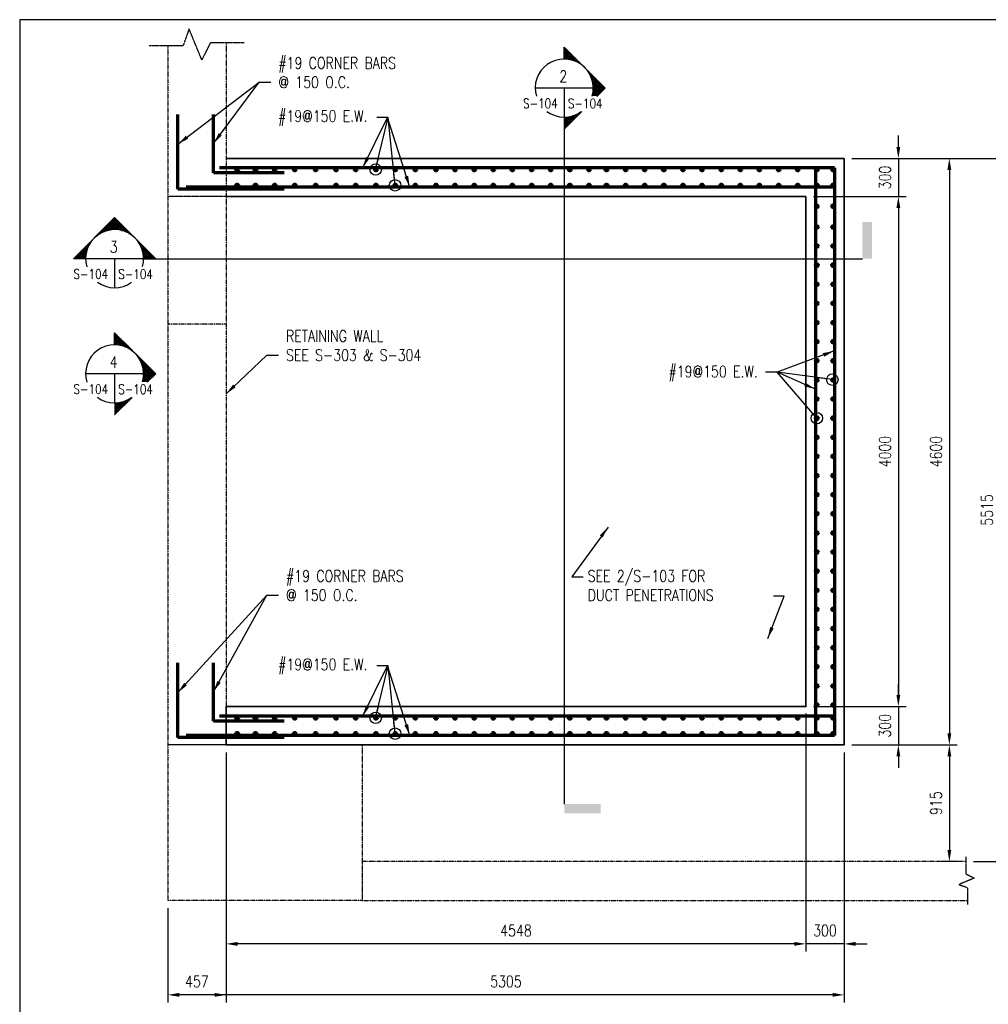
# Model space of a CAD drawing. Header units: millimetres. Extents: x 0 to 23145, y 0 to 15525.
# Tile 3 of 5: x 0 to 7598, y 7802 to 15525. Entities that reach past the tile are written whole.
import ezdxf
from ezdxf.enums import TextEntityAlignment as Align

# ---------------------------------------------------------------- set-up
doc = ezdxf.new("R2010")
doc.units = ezdxf.units.MM
doc.linetypes.add('PHANTOM2', pattern=[1.25, 0.625, -0.125, 0.125, -0.125, 0.125, -0.125])
for name, color, linetype in [('S-ANNO-DIMS', 2, 'Continuous'), ('S-ANNO-SYMB', 4, 'Continuous'), ('S-ANNO-SYMB_5', 3, 'Continuous'), ('S-FNDN-WALL-CONC', 4, 'Continuous')]:
    doc.layers.add(name, color=color, linetype=linetype)
doc.layers.add('S-WALL-CONC', color=2, linetype='Continuous', lineweight=35)
doc.layers.add('S-WALL-RBAR', color=4, linetype='Continuous', lineweight=70)
doc.styles.add('ROMANS', font='ROMANS.shx', dxfattribs={"width": 0.8})
doc.styles.get("Standard").update_dxf_attribs({"font": 'romans.shx', "width": 0.8, "height": 3})
doc.dimstyles.new('TBGA_30', dxfattribs={"dimscale": 30, "dimtxt": 3, "dimasz": 3, "dimexe": 2, "dimexo": 2, "dimgap": 2, "dimtad": 1, "dimtoh": 1, "dimdec": 3, "dimzin": 11, "dimdsep": 46, "dimtxsty": 'Standard', "dimcen": 0, "dimadec": 0, "dimazin": 3, "dimtfac": 0.85, "dimtdec": 3, "dimtmove": 0, "dimatfit": 3, "dimfxl": 1, "dimfrac": 1, "dimtolj": 1, "dimtzin": 15, "dimarcsym": 0})
doc.dimstyles.new('TBGA_30$0', dxfattribs={"dimscale": 30, "dimtxt": 3, "dimasz": 3, "dimexe": 2, "dimexo": 2, "dimgap": 2, "dimtad": 1, "dimdec": 3, "dimzin": 11, "dimdsep": 46, "dimtxsty": 'Standard', "dimcen": 0, "dimdle": 1.5, "dimadec": 0, "dimazin": 3, "dimtfac": 0.85, "dimtdec": 3, "dimtix": 1, "dimtmove": 0, "dimatfit": 3, "dimfxl": 1, "dimfrac": 1, "dimtolj": 1, "dimtzin": 15, "dimarcsym": 0})

# ---------------------------------------------------------------- blocks, each defined once
blk = doc.blocks.new('*X46')
at = {"color": 0}
for p, q in [((-350.84, 669.27), (-350.84, 670.67)), ((-350.79, 670.72), (-348.63, 670.72)), ((-350.44, 669.38), (-350.44, 671.07)), ((-350.39, 671.12), (-348.63, 671.12)), ((-350.04, 669.46), (-350.04, 671.46)), ((-349.99, 671.51), (-348.63, 671.51)), ((-349.65, 669.52), (-349.65, 671.86)), ((-349.6, 671.91), (-348.63, 671.91)), ((-349.25, 669.56), (-349.25, 672.26)), ((-349.2, 672.31), (-348.63, 672.31)), ((-348.85, 669.58), (-348.85, 672.65)), ((-348.8, 672.7), (-348.63, 672.7)), ((-353.62, 667.83), (-353.62, 667.89)), ((-353.57, 667.94), (-353.47, 667.94)), ((-353.22, 668.13), (-353.22, 668.29)), ((-353.17, 668.34), (-352.91, 668.34)), ((-352.82, 668.39), (-352.82, 668.68)), ((-352.77, 668.73), (-352.21, 668.73)), ((-352.43, 668.62), (-352.43, 669.08)), ((-352.37, 669.13), (-351.28, 669.13)), ((-352.03, 668.82), (-352.03, 669.48)), ((-351.98, 669.53), (-349.6, 669.53)), ((-351.63, 669), (-351.63, 669.87)), ((-351.58, 669.92), (-348.63, 669.92)), ((-351.23, 669.15), (-351.23, 670.27)), ((-351.18, 670.32), (-348.63, 670.32)), ((-356.39, 663.3), (-356.39, 665.11)), ((-356.34, 665.16), (-355.75, 665.16)), ((-356, 664.61), (-356, 665.51)), ((-355.95, 665.56), (-355.54, 665.56)), ((-355.6, 665.45), (-355.6, 665.91)), ((-355.55, 665.96), (-355.3, 665.96)), ((-355.2, 666.1), (-355.2, 666.3)), ((-355.15, 666.35), (-355.02, 666.35)), ((-354.01, 667.48), (-354.01, 667.49)), ((-353.96, 667.54), (-353.95, 667.54)), ((-359.12, 662.38), (-356.53, 662.38)), ((-358.77, 660.57), (-358.77, 662.73)), ((-358.72, 662.78), (-356.49, 662.78)), ((-358.38, 660.17), (-358.38, 663.13)), ((-358.33, 663.18), (-356.42, 663.18)), ((-357.98, 659.78), (-357.98, 663.52)), ((-357.93, 663.57), (-356.33, 663.57)), ((-357.58, 659.53), (-357.58, 663.92)), ((-357.53, 663.97), (-356.22, 663.97)), ((-357.19, 659.53), (-357.19, 664.32)), ((-357.14, 664.37), (-356.09, 664.37)), ((-356.79, 659.53), (-356.79, 664.72)), ((-356.74, 664.77), (-355.93, 664.77)), ((-359.8, 661.59), (-356.57, 661.59)), ((-359.57, 661.36), (-359.57, 661.94)), ((-359.52, 661.99), (-356.56, 661.99)), ((-359.4, 661.19), (-356.55, 661.19)), ((-359.17, 660.97), (-359.17, 662.33)), ((-359, 660.8), (-356.52, 660.8)), ((-358.6, 660.4), (-356.47, 660.4)), ((-358.21, 660), (-356.39, 660)), ((-356.39, 659.53), (-356.39, 660)), ((-357.81, 659.61), (-356.3, 659.61)), ((-353.22, 655.01), (-353.22, 655.06)), ((-353.05, 654.84), (-352.71, 654.84)), ((-352.82, 654.62), (-352.82, 654.91)), ((-352.65, 654.45), (-351.96, 654.45)), ((-352.43, 654.22), (-352.43, 654.68)), ((-352.03, 653.82), (-352.03, 654.48)), ((-351.63, 653.43), (-351.63, 654.3)), ((-352.25, 654.05), (-350.92, 654.05)), ((-351.86, 653.65), (-348.63, 653.65)), ((-351.46, 653.26), (-348.63, 653.26)), ((-351.23, 653.03), (-351.23, 654.15)), ((-351.06, 652.86), (-348.63, 652.86)), ((-350.84, 652.63), (-350.84, 654.03)), ((-350.67, 652.46), (-348.63, 652.46)), ((-350.44, 652.24), (-350.44, 653.92)), ((-350.27, 652.07), (-348.63, 652.07)), ((-350.04, 651.84), (-350.04, 653.84)), ((-349.87, 651.67), (-348.63, 651.67)), ((-349.65, 651.44), (-349.65, 653.78)), ((-349.25, 651.05), (-349.25, 653.74)), ((-348.85, 650.65), (-348.85, 653.72)), ((-349.48, 651.27), (-348.63, 651.27)), ((-349.08, 650.88), (-348.63, 650.88)), ((-348.68, 650.48), (-348.63, 650.48))]:
    blk.add_line(p, q, dxfattribs=at)
blk = doc.blocks.new('BSTAGRT')
for p, q in [((961.83, 358.46), (946.65, 358.46)), ((954.24, 358.46), (954.24, 350.87))]:
    blk.add_line(p, q)
for points in [[(954.24, 366.05), (954.24, 369.19), (958.88, 364.55)], [(962.77, 356.26), (964.98, 358.46), (954.24, 369.19), (954.24, 366.05)], [(954.24, 347.72), (958.82, 352.3)]]:
    blk.add_lwpolyline(points)
for start, end in [(344.1382, 196.4752), (233.5396, 305.7421)]:
    blk.add_arc((954.24, 358.46), 7.59, start, end)
at = {"xscale": -0.9560765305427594, "yscale": 0.9560765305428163, "zscale": 0.9560765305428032}
blk.add_blockref('*X46', (620.93, -274.13), dxfattribs=at)
at = {"style": 'ROMANS', "width": 0.8, "flags": 8}
blk.add_attdef('REF_NUM', text='', height=3.23, dxfattribs=at).set_placement((954, 360.04), align=Align.CENTER)
blk.add_attdef('SHT_FROM', text='', height=3.23, dxfattribs=at).set_placement((952.55, 353.21), align=Align.RIGHT)
blk.add_attdef('SHT_TO', (955.17, 353.18), '', height=3.23, dxfattribs=at)
blk = doc.blocks.new('*D70')
at = {"layer": 'Defpoints', "color": 0, "transparency": 16777216}
for p in [(6166.4, 10142.2), (6466.4, 8947.2), (6166.4, 8276.4)]:
    blk.add_point(p, dxfattribs=at)
at = {"layer": 'S-ANNO-DIMS', "color": 0, "lineweight": -2, "transparency": 16777216}
for p, q in [((6166.4, 10082.2), (6166.4, 8216.4)), ((6466.4, 8887.2), (6466.4, 8216.4)), ((6076.4, 8276.4), (5986.4, 8276.4)), ((6466.4, 8276.4), (6166.4, 8276.4)), ((6556.4, 8276.4), (6646.4, 8276.4))]:
    blk.add_line(p, q, dxfattribs=at)
at = {"layer": 'S-ANNO-DIMS', "color": 0, "transparency": 16777216}
for points in [[(6076.4, 8291.4), (6076.4, 8261.4), (6166.4, 8276.4)], [(6556.4, 8291.4), (6556.4, 8261.4), (6466.4, 8276.4)]]:
    blk.add_solid(points, dxfattribs=at)
at = {"layer": 'S-ANNO-DIMS', "color": 0, "transparency": 16777216, "insert": (6316.4, 8381.4), "char_height": 90, "attachment_point": 5, "style": 'ROMANS'}
blk.add_mtext('\\A1;300', dxfattribs=at)
blk = doc.blocks.new('*D71')
at = {"layer": 'Defpoints', "color": 0, "transparency": 16777216}
for p in [(6466.4, 9837.2), (1161.8, 8617.2), (1161.8, 7876.5)]:
    blk.add_point(p, dxfattribs=at)
at = {"layer": 'S-ANNO-DIMS', "color": 0, "lineweight": -2, "transparency": 16777216}
for p, q in [((6466.4, 9777.2), (6466.4, 7816.5)), ((1161.8, 8557.2), (1161.8, 7816.5)), ((6376.4, 7876.5), (1251.8, 7876.5))]:
    blk.add_line(p, q, dxfattribs=at)
at = {"layer": 'S-ANNO-DIMS', "color": 0, "transparency": 16777216}
for points in [[(1251.8, 7891.5), (1251.8, 7861.5), (1161.8, 7876.5)], [(6376.4, 7891.5), (6376.4, 7861.5), (6466.4, 7876.5)]]:
    blk.add_solid(points, dxfattribs=at)
at = {"layer": 'S-ANNO-DIMS', "color": 0, "transparency": 16777216, "insert": (3814.1, 7981.5), "char_height": 90, "attachment_point": 5, "style": 'ROMANS'}
blk.add_mtext('\\A1;5305', dxfattribs=at)
blk = doc.blocks.new('*D72')
at = {"layer": 'Defpoints', "color": 0, "transparency": 16777216}
for p in [(6466.4, 14437.2), (6166.4, 14137.2), (6892.1, 14137.2)]:
    blk.add_point(p, dxfattribs=at)
at = {"layer": 'S-ANNO-DIMS', "color": 0, "lineweight": -2, "transparency": 16777216}
for p, q in [((6892.1, 14527.2), (6892.1, 14617.2)), ((6526.4, 14437.2), (6952.1, 14437.2)), ((6892.1, 14437.2), (6892.1, 14137.2)), ((6226.4, 14137.2), (6952.1, 14137.2)), ((6892.1, 14047.2), (6892.1, 13957.2))]:
    blk.add_line(p, q, dxfattribs=at)
at = {"layer": 'S-ANNO-DIMS', "color": 0, "transparency": 16777216}
for points in [[(6877.1, 14527.2), (6907.1, 14527.2), (6892.1, 14437.2)], [(6877.1, 14047.2), (6907.1, 14047.2), (6892.1, 14137.2)]]:
    blk.add_solid(points, dxfattribs=at)
at = {"layer": 'S-ANNO-DIMS', "color": 0, "transparency": 16777216, "insert": (6787.1, 14287.2), "char_height": 90, "attachment_point": 5, "rotation": 90, "style": 'ROMANS'}
blk.add_mtext('\\A1;300', dxfattribs=at)
blk = doc.blocks.new('BSTAGUP')
h = blk.add_hatch()
h.set_pattern_fill('_USER', color=256, scale=0.375, style=0, double=1, pattern_type=0)
h.set_pattern_definition([(0, (-118.8837, 0), (0, 0.375), []), (90, (-118.8837, 0), (-0.375, 2e-17), [])])
h.paths.add_polyline_path([(917.1, 277.31), (911.73, 282.68), (906.36, 277.31, -0.414214)])
h.paths.add_polyline_path([(906.36, 277.31), (901, 271.95), (904.14, 271.95, -0.198912)])
h.paths.add_polyline_path([(919.32, 271.95), (922.46, 271.95), (917.1, 277.31, -0.198912)])
for p, q in [((919.32, 271.95), (904.14, 271.95)), ((911.73, 271.95), (911.73, 264.36))]:
    blk.add_line(p, q)
for points in [[(901, 271.95), (911.73, 282.68), (922.46, 271.95), (919.32, 271.95)], [(904.14, 271.95), (901, 271.95), (901, 271.95)]]:
    blk.add_lwpolyline(points)
for start, end in [(344.1382, 196.4752), (233.5396, 305.7421)]:
    blk.add_arc((911.73, 271.95), 7.59, start, end)
at = {"style": 'ROMANS', "width": 0.8, "flags": 8}
blk.add_attdef('REF_NUM', text='', height=3.23, dxfattribs=at).set_placement((911.48, 273.53), align=Align.CENTER)
blk.add_attdef('SHT_FROM', text='', height=3.23, dxfattribs=at).set_placement((910.04, 266.7), align=Align.RIGHT)
blk.add_attdef('SHT_TO', (912.66, 266.67), '', height=3.23, dxfattribs=at)
blk = doc.blocks.new('*D73')
at = {"layer": 'Defpoints', "color": 0, "transparency": 16777216}
for p in [(6166.4, 10142.2), (1618.8, 9837.2), (1618.8, 8276.4)]:
    blk.add_point(p, dxfattribs=at)
at = {"layer": 'S-ANNO-DIMS', "color": 0, "lineweight": -2, "transparency": 16777216}
for p, q in [((6166.4, 10082.2), (6166.4, 8216.4)), ((1618.8, 9777.2), (1618.8, 8216.4)), ((6076.4, 8276.4), (1708.8, 8276.4))]:
    blk.add_line(p, q, dxfattribs=at)
at = {"layer": 'S-ANNO-DIMS', "color": 0, "transparency": 16777216}
for points in [[(1708.8, 8291.4), (1708.8, 8261.4), (1618.8, 8276.4)], [(6076.4, 8291.4), (6076.4, 8261.4), (6166.4, 8276.4)]]:
    blk.add_solid(points, dxfattribs=at)
at = {"layer": 'S-ANNO-DIMS', "color": 0, "transparency": 16777216, "insert": (3892.6, 8381.4), "char_height": 90, "attachment_point": 5, "style": 'ROMANS'}
blk.add_mtext('\\A1;4548', dxfattribs=at)
blk = doc.blocks.new('*D74')
at = {"layer": 'Defpoints', "color": 0, "transparency": 16777216}
for p in [(1618.8, 9837.2), (1161.8, 8617.2), (1161.8, 7876.5)]:
    blk.add_point(p, dxfattribs=at)
at = {"layer": 'S-ANNO-DIMS', "color": 0, "lineweight": -2, "transparency": 16777216}
for p, q in [((1618.8, 9777.2), (1618.8, 7816.5)), ((1161.8, 8557.2), (1161.8, 7816.5)), ((1528.8, 7876.5), (1251.8, 7876.5))]:
    blk.add_line(p, q, dxfattribs=at)
at = {"layer": 'S-ANNO-DIMS', "color": 0, "transparency": 16777216}
for points in [[(1251.8, 7891.5), (1251.8, 7861.5), (1161.8, 7876.5)], [(1528.8, 7891.5), (1528.8, 7861.5), (1618.8, 7876.5)]]:
    blk.add_solid(points, dxfattribs=at)
at = {"layer": 'S-ANNO-DIMS', "color": 0, "transparency": 16777216, "insert": (1390.3, 7981.5), "char_height": 90, "attachment_point": 5, "style": 'ROMANS'}
blk.add_mtext('\\A1;457', dxfattribs=at)
blk = doc.blocks.new('*D52')
at = {"layer": 'Defpoints', "color": 0, "transparency": 16777216}
for p in [(6166.4, 14137.2), (6166.4, 10137.2), (6892.1, 10137.2)]:
    blk.add_point(p, dxfattribs=at)
at = {"layer": 'S-ANNO-DIMS', "color": 0, "lineweight": -2, "transparency": 16777216}
for p, q in [((6226.4, 14137.2), (6952.1, 14137.2)), ((6892.1, 14047.2), (6892.1, 10227.2)), ((6226.4, 10137.2), (6952.1, 10137.2))]:
    blk.add_line(p, q, dxfattribs=at)
at = {"layer": 'S-ANNO-DIMS', "color": 0, "transparency": 16777216}
for points in [[(6877.1, 14047.2), (6907.1, 14047.2), (6892.1, 14137.2)], [(6877.1, 10227.2), (6907.1, 10227.2), (6892.1, 10137.2)]]:
    blk.add_solid(points, dxfattribs=at)
at = {"layer": 'S-ANNO-DIMS', "color": 0, "transparency": 16777216, "insert": (6787.1, 12137.2), "char_height": 90, "attachment_point": 5, "rotation": 90, "style": 'ROMANS'}
blk.add_mtext('\\A1;4000', dxfattribs=at)
blk = doc.blocks.new('*D53')
at = {"layer": 'Defpoints', "color": 0, "transparency": 16777216}
for p in [(6166.4, 10137.2), (6466.4, 9837.2), (6892.1, 9837.2)]:
    blk.add_point(p, dxfattribs=at)
at = {"layer": 'S-ANNO-DIMS', "color": 0, "lineweight": -2, "transparency": 16777216}
for p, q in [((6892.1, 10227.2), (6892.1, 10317.2)), ((6226.4, 10137.2), (6952.1, 10137.2)), ((6892.1, 10137.2), (6892.1, 9837.2)), ((6526.4, 9837.2), (6952.1, 9837.2)), ((6892.1, 9747.2), (6892.1, 9657.2))]:
    blk.add_line(p, q, dxfattribs=at)
at = {"layer": 'S-ANNO-DIMS', "color": 0, "transparency": 16777216}
for points in [[(6877.1, 10227.2), (6907.1, 10227.2), (6892.1, 10137.2)], [(6877.1, 9747.2), (6907.1, 9747.2), (6892.1, 9837.2)]]:
    blk.add_solid(points, dxfattribs=at)
at = {"layer": 'S-ANNO-DIMS', "color": 0, "transparency": 16777216, "insert": (6787.1, 9987.2), "char_height": 90, "attachment_point": 5, "rotation": 90, "style": 'ROMANS'}
blk.add_mtext('\\A1;300', dxfattribs=at)
blk = doc.blocks.new('*D54')
at = {"layer": 'Defpoints', "color": 0, "transparency": 16777216}
for p in [(6466.4, 14437.2), (6466.4, 9837.2), (7292.1, 9837.2)]:
    blk.add_point(p, dxfattribs=at)
at = {"layer": 'S-ANNO-DIMS', "color": 0, "lineweight": -2, "transparency": 16777216}
for p, q in [((6526.4, 14437.2), (7352.1, 14437.2)), ((7292.1, 14347.2), (7292.1, 9927.2)), ((6526.4, 9837.2), (7352.1, 9837.2))]:
    blk.add_line(p, q, dxfattribs=at)
at = {"layer": 'S-ANNO-DIMS', "color": 0, "transparency": 16777216}
for points in [[(7277.1, 14347.2), (7307.1, 14347.2), (7292.1, 14437.2)], [(7277.1, 9927.2), (7307.1, 9927.2), (7292.1, 9837.2)]]:
    blk.add_solid(points, dxfattribs=at)
at = {"layer": 'S-ANNO-DIMS', "color": 0, "transparency": 16777216, "insert": (7187.1, 12137.2), "char_height": 90, "attachment_point": 5, "rotation": 90, "style": 'ROMANS'}
blk.add_mtext('\\A1;4600', dxfattribs=at)
blk = doc.blocks.new('*D55')
at = {"layer": 'Defpoints', "color": 0, "transparency": 16777216}
for p in [(6466.4, 14437.2), (7421.4, 8922.2), (7692.1, 8922.2)]:
    blk.add_point(p, dxfattribs=at)
at = {"layer": 'S-ANNO-DIMS', "color": 0, "lineweight": -2, "transparency": 16777216}
for p, q in [((6526.4, 14437.2), (7752.1, 14437.2)), ((7692.1, 14347.2), (7692.1, 9012.2)), ((7481.4, 8922.2), (7752.1, 8922.2))]:
    blk.add_line(p, q, dxfattribs=at)
at = {"layer": 'S-ANNO-DIMS', "color": 0, "transparency": 16777216}
for points in [[(7677.1, 14347.2), (7707.1, 14347.2), (7692.1, 14437.2)], [(7677.1, 9012.2), (7707.1, 9012.2), (7692.1, 8922.2)]]:
    blk.add_solid(points, dxfattribs=at)
at = {"layer": 'S-ANNO-DIMS', "color": 0, "transparency": 16777216, "insert": (7587.1, 11679.7), "char_height": 90, "attachment_point": 5, "rotation": 90, "style": 'ROMANS'}
blk.add_mtext('\\A1;5515', dxfattribs=at)
blk = doc.blocks.new('*D56')
at = {"layer": 'Defpoints', "color": 0, "transparency": 16777216}
for p in [(6466.4, 9837.2), (7292.1, 8922.2), (7421.4, 8922.2)]:
    blk.add_point(p, dxfattribs=at)
at = {"layer": 'S-ANNO-DIMS', "color": 0, "lineweight": -2, "transparency": 16777216}
for p, q in [((6526.4, 9837.2), (7352.1, 9837.2)), ((7292.1, 9747.2), (7292.1, 9012.2)), ((7361.4, 8922.2), (7232.1, 8922.2))]:
    blk.add_line(p, q, dxfattribs=at)
at = {"layer": 'S-ANNO-DIMS', "color": 0, "transparency": 16777216}
for points in [[(7277.1, 9747.2), (7307.1, 9747.2), (7292.1, 9837.2)], [(7277.1, 9012.2), (7307.1, 9012.2), (7292.1, 8922.2)]]:
    blk.add_solid(points, dxfattribs=at)
at = {"layer": 'S-ANNO-DIMS', "color": 0, "transparency": 16777216, "insert": (7187.1, 9379.7), "char_height": 90, "attachment_point": 5, "rotation": 90, "style": 'ROMANS'}
blk.add_mtext('\\A1;915', dxfattribs=at)

msp = doc.modelspace()

# ---------------------------------------------------------------- hatches: boundary and pattern name
at = {"layer": 'S-WALL-RBAR'}
for points in [[(1696.4248, 14349.6579, 1), (1715.4248, 14349.6579, 1)], [(1840.2314, 14349.6579, 1), (1859.2314, 14349.6579, 1)], [(1991.1584, 14349.6579, 1), (2010.1584, 14349.6579, 1)], [(2148.4731, 14349.6579, 1), (2167.4731, 14349.6579, 1)], [(2312.0289, 14349.6579, 1), (2331.0289, 14349.6579, 1)], [(2472.6799, 14349.6579, 1), (2491.6799, 14349.6579, 1)], [(2626.5528, 14349.6579, 1), (2645.5528, 14349.6579, 1)], [(2784.299, 14349.6579, 1), (2803.299, 14349.6579, 1)], [(2936.2352, 14349.6579, 1), (2955.2352, 14349.6579, 1)], [(3094.3229, 14349.6579, 1), (3113.3229, 14349.6579, 1)], [(3255.6006, 14349.6579, 1), (3274.6006, 14349.6579, 1)], [(3405.6006, 14349.6579, 1), (3424.6006, 14349.6579, 1)], [(3555.6006, 14349.6579, 1), (3574.6006, 14349.6579, 1)], [(3705.6006, 14349.6579, 1), (3724.6006, 14349.6579, 1)], [(3855.6006, 14349.6579, 1), (3874.6006, 14349.6579, 1)], [(4005.6006, 14349.6579, 1), (4024.6006, 14349.6579, 1)], [(4155.6006, 14349.6579, 1), (4174.6006, 14349.6579, 1)], [(4305.6006, 14349.6579, 1), (4324.6006, 14349.6579, 1)], [(4455.6006, 14349.6579, 1), (4474.6006, 14349.6579, 1)], [(4593.2191, 14349.6579, 1), (4612.2191, 14349.6579, 1)], [(4743.2191, 14349.6579, 1), (4762.2191, 14349.6579, 1)], [(4893.2191, 14349.6579, 1), (4912.2191, 14349.6579, 1)], [(5043.2191, 14349.6579, 1), (5062.2191, 14349.6579, 1)], [(5193.2191, 14349.6579, 1), (5212.2191, 14349.6579, 1)], [(5343.2191, 14349.6579, 1), (5362.2191, 14349.6579, 1)], [(5493.2191, 14349.6579, 1), (5512.2191, 14349.6579, 1)], [(5643.2191, 14349.6579, 1), (5662.2191, 14349.6579, 1)], [(5793.2191, 14349.6579, 1), (5812.2191, 14349.6579, 1)], [(5943.2191, 14349.6579, 1), (5962.2191, 14349.6579, 1)], [(6093.2191, 14349.6579, 1), (6112.2191, 14349.6579, 1)], [(6243.2191, 14349.6579, 1), (6262.2191, 14349.6579, 1)], [(6369.3311, 14349.6579, 1), (6388.3311, 14349.6579, 1)], [(1716.9248, 14224.9945, 1), (1694.9248, 14224.9945, 1)], [(1860.7314, 14224.9945, 1), (1838.7314, 14224.9945, 1)], [(1991.1584, 14224.9945, 1), (2010.1584, 14224.9945, 1)], [(2148.4731, 14224.9945, 1), (2167.4731, 14224.9945, 1)], [(2312.0289, 14224.9945, 1), (2331.0289, 14224.9945, 1)], [(2472.6799, 14224.9945, 1), (2491.6799, 14224.9945, 1)], [(2626.5528, 14224.9945, 1), (2645.5528, 14224.9945, 1)], [(2784.299, 14224.9945, 1), (2803.299, 14224.9945, 1)], [(2936.2352, 14224.9945, 1), (2955.2352, 14224.9945, 1)], [(3094.3229, 14224.9945, 1), (3113.3229, 14224.9945, 1)], [(3255.6006, 14224.9945, 1), (3274.6006, 14224.9945, 1)], [(3405.6006, 14224.9945, 1), (3424.6006, 14224.9945, 1)], [(3555.6006, 14224.9945, 1), (3574.6006, 14224.9945, 1)], [(3705.6006, 14224.9945, 1), (3724.6006, 14224.9945, 1)], [(3855.6006, 14224.9945, 1), (3874.6006, 14224.9945, 1)], [(4005.6006, 14224.9945, 1), (4024.6006, 14224.9945, 1)], [(4155.6006, 14224.9945, 1), (4174.6006, 14224.9945, 1)], [(4305.6006, 14224.9945, 1), (4324.6006, 14224.9945, 1)], [(4455.6006, 14224.9945, 1), (4474.6006, 14224.9945, 1)], [(4593.2191, 14224.9945, 1), (4612.2191, 14224.9945, 1)], [(4743.2191, 14224.9945, 1), (4762.2191, 14224.9945, 1)], [(4893.2191, 14224.9945, 1), (4912.2191, 14224.9945, 1)], [(5043.2191, 14224.9945, 1), (5062.2191, 14224.9945, 1)], [(5193.2191, 14224.9945, 1), (5212.2191, 14224.9945, 1)], [(5343.2191, 14224.9945, 1), (5362.2191, 14224.9945, 1)], [(5493.2191, 14224.9945, 1), (5512.2191, 14224.9945, 1)], [(5643.2191, 14224.9945, 1), (5662.2191, 14224.9945, 1)], [(5793.2191, 14224.9945, 1), (5812.2191, 14224.9945, 1)], [(5943.2191, 14224.9945, 1), (5962.2191, 14224.9945, 1)], [(6093.2191, 14224.9945, 1), (6112.2191, 14224.9945, 1)], [(6243.2191, 14224.9945, 1), (6262.2191, 14224.9945, 1)], [(6369.3311, 14224.9945, 1), (6388.3311, 14224.9945, 1)], [(6243.2191, 14062.2327, 1), (6262.2191, 14062.2327, 1)], [(6369.3311, 14062.2327, 1), (6388.3311, 14062.2327, 1)], [(6243.2191, 13899.6579, 1), (6262.2191, 13899.6579, 1)], [(6369.3311, 13899.6579, 1), (6388.3311, 13899.6579, 1)], [(6243.2191, 13749.6579, 1), (6262.2191, 13749.6579, 1)], [(6369.3311, 13749.6579, 1), (6388.3311, 13749.6579, 1)], [(6243.2191, 13599.6579, 1), (6262.2191, 13599.6579, 1)], [(6369.3311, 13599.6579, 1), (6388.3311, 13599.6579, 1)], [(6243.2191, 13449.6579, 1), (6262.2191, 13449.6579, 1)], [(6369.3311, 13449.6579, 1), (6388.3311, 13449.6579, 1)], [(6243.2191, 13299.6579, 1), (6262.2191, 13299.6579, 1)], [(6369.3311, 13299.6579, 1), (6388.3311, 13299.6579, 1)], [(6243.2191, 13149.6579, 1), (6262.2191, 13149.6579, 1)], [(6369.3311, 13149.6579, 1), (6388.3311, 13149.6579, 1)], [(6243.2191, 12999.6579, 1), (6262.2191, 12999.6579, 1)], [(6369.3311, 12999.6579, 1), (6388.3311, 12999.6579, 1)], [(6243.2191, 12849.6579, 1), (6262.2191, 12849.6579, 1)], [(6369.3311, 12849.6579, 1), (6388.3311, 12849.6579, 1)], [(6243.2191, 12699.6579, 1), (6262.2191, 12699.6579, 1)], [(6369.3311, 12699.6579, 1), (6388.3311, 12699.6579, 1)], [(6243.2191, 12549.6579, 1), (6262.2191, 12549.6579, 1)], [(6369.3311, 12549.6579, 1), (6388.3311, 12549.6579, 1)], [(6243.2191, 12399.6579, 1), (6262.2191, 12399.6579, 1)], [(6369.3311, 12399.6579, 1), (6388.3311, 12399.6579, 1)], [(6243.2191, 12249.6579, 1), (6262.2191, 12249.6579, 1)], [(6369.3311, 12249.6579, 1), (6388.3311, 12249.6579, 1)], [(6243.2191, 12099.6579, 1), (6262.2191, 12099.6579, 1)], [(6369.3311, 12099.6579, 1), (6388.3311, 12099.6579, 1)], [(6243.2191, 11949.6579, 1), (6262.2191, 11949.6579, 1)], [(6369.3311, 11949.6579, 1), (6388.3311, 11949.6579, 1)], [(6243.2191, 11799.6579, 1), (6262.2191, 11799.6579, 1)], [(6369.3311, 11799.6579, 1), (6388.3311, 11799.6579, 1)], [(6243.2191, 11649.6579, 1), (6262.2191, 11649.6579, 1)], [(6369.3311, 11649.6579, 1), (6388.3311, 11649.6579, 1)], [(6243.2191, 11499.6579, 1), (6262.2191, 11499.6579, 1)], [(6369.3311, 11499.6579, 1), (6388.3311, 11499.6579, 1)], [(6243.2191, 11349.6579, 1), (6262.2191, 11349.6579, 1)], [(6369.3311, 11349.6579, 1), (6388.3311, 11349.6579, 1)], [(6243.2191, 11199.6579, 1), (6262.2191, 11199.6579, 1)], [(6369.3311, 11199.6579, 1), (6388.3311, 11199.6579, 1)], [(6243.2191, 11049.6579, 1), (6262.2191, 11049.6579, 1)], [(6369.3311, 11049.6579, 1), (6388.3311, 11049.6579, 1)], [(6243.2191, 10899.6579, 1), (6262.2191, 10899.6579, 1)], [(6369.3311, 10899.6579, 1), (6388.3311, 10899.6579, 1)], [(6243.2191, 10749.6579, 1), (6262.2191, 10749.6579, 1)], [(6369.3311, 10749.6579, 1), (6388.3311, 10749.6579, 1)], [(6243.2191, 10599.6579, 1), (6262.2191, 10599.6579, 1)], [(6369.3311, 10599.6579, 1), (6388.3311, 10599.6579, 1)], [(6243.2191, 10449.6579, 1), (6262.2191, 10449.6579, 1)], [(6369.3311, 10449.6579, 1), (6388.3311, 10449.6579, 1)], [(6243.2191, 10299.6579, 1), (6262.2191, 10299.6579, 1)], [(6369.3311, 10299.6579, 1), (6388.3311, 10299.6579, 1)], [(6243.2191, 10149.6579, 1), (6262.2191, 10149.6579, 1)], [(6369.3311, 10149.6579, 1), (6388.3311, 10149.6579, 1)], [(1696.4248, 10048.9795, 1), (1715.4248, 10048.9795, 1)], [(1840.2314, 10048.9795, 1), (1859.2314, 10048.9795, 1)], [(1991.1584, 10048.9795, 1), (2010.1584, 10048.9795, 1)], [(2148.4731, 10048.9795, 1), (2167.4731, 10048.9795, 1)], [(2312.0289, 10048.9795, 1), (2331.0289, 10048.9795, 1)], [(2472.6799, 10048.9795, 1), (2491.6799, 10048.9795, 1)], [(2626.5528, 10048.9795, 1), (2645.5528, 10048.9795, 1)], [(2784.299, 10048.9795, 1), (2803.299, 10048.9795, 1)], [(2936.2352, 10048.9795, 1), (2955.2352, 10048.9795, 1)], [(3094.3229, 10048.9795, 1), (3113.3229, 10048.9795, 1)], [(3255.6006, 10048.9795, 1), (3274.6006, 10048.9795, 1)], [(3405.6006, 10048.9795, 1), (3424.6006, 10048.9795, 1)], [(3555.6006, 10048.9795, 1), (3574.6006, 10048.9795, 1)], [(3705.6006, 10048.9795, 1), (3724.6006, 10048.9795, 1)], [(3855.6006, 10048.9795, 1), (3874.6006, 10048.9795, 1)], [(4005.6006, 10048.9795, 1), (4024.6006, 10048.9795, 1)], [(4155.6006, 10048.9795, 1), (4174.6006, 10048.9795, 1)], [(4305.6006, 10048.9795, 1), (4324.6006, 10048.9795, 1)], [(4455.6006, 10048.9795, 1), (4474.6006, 10048.9795, 1)], [(4593.2191, 10048.9795, 1), (4612.2191, 10048.9795, 1)], [(4743.2191, 10048.9795, 1), (4762.2191, 10048.9795, 1)], [(4893.2191, 10048.9795, 1), (4912.2191, 10048.9795, 1)], [(5043.2191, 10048.9795, 1), (5062.2191, 10048.9795, 1)], [(5193.2191, 10048.9795, 1), (5212.2191, 10048.9795, 1)], [(5343.2191, 10048.9795, 1), (5362.2191, 10048.9795, 1)], [(5493.2191, 10048.9795, 1), (5512.2191, 10048.9795, 1)], [(5643.2191, 10048.9795, 1), (5662.2191, 10048.9795, 1)], [(5793.2191, 10048.9795, 1), (5812.2191, 10048.9795, 1)], [(5943.2191, 10048.9795, 1), (5962.2191, 10048.9795, 1)], [(6093.2191, 10048.9795, 1), (6112.2191, 10048.9795, 1)], [(6243.2191, 10048.9795, 1), (6262.2191, 10048.9795, 1)], [(6369.3311, 10048.9795, 1), (6388.3311, 10048.9795, 1)], [(1716.9248, 9924.3162, 1), (1694.9248, 9924.3162, 1)], [(1860.7314, 9924.3162, 1), (1838.7314, 9924.3162, 1)], [(1991.1584, 9924.3162, 1), (2010.1584, 9924.3162, 1)], [(2148.4731, 9924.3162, 1), (2167.4731, 9924.3162, 1)], [(2312.0289, 9924.3162, 1), (2331.0289, 9924.3162, 1)], [(2472.6799, 9924.3162, 1), (2491.6799, 9924.3162, 1)], [(2626.5528, 9924.3162, 1), (2645.5528, 9924.3162, 1)], [(2784.299, 9924.3162, 1), (2803.299, 9924.3162, 1)], [(2936.2352, 9924.3162, 1), (2955.2352, 9924.3162, 1)], [(3094.3229, 9924.3162, 1), (3113.3229, 9924.3162, 1)], [(3255.6006, 9924.3162, 1), (3274.6006, 9924.3162, 1)], [(3405.6006, 9924.3162, 1), (3424.6006, 9924.3162, 1)], [(3555.6006, 9924.3162, 1), (3574.6006, 9924.3162, 1)], [(3705.6006, 9924.3162, 1), (3724.6006, 9924.3162, 1)], [(3855.6006, 9924.3162, 1), (3874.6006, 9924.3162, 1)], [(4005.6006, 9924.3162, 1), (4024.6006, 9924.3162, 1)], [(4155.6006, 9924.3162, 1), (4174.6006, 9924.3162, 1)], [(4305.6006, 9924.3162, 1), (4324.6006, 9924.3162, 1)], [(4455.6006, 9924.3162, 1), (4474.6006, 9924.3162, 1)], [(4593.2191, 9924.3162, 1), (4612.2191, 9924.3162, 1)], [(4743.2191, 9924.3162, 1), (4762.2191, 9924.3162, 1)], [(4893.2191, 9924.3162, 1), (4912.2191, 9924.3162, 1)], [(5043.2191, 9924.3162, 1), (5062.2191, 9924.3162, 1)], [(5193.2191, 9924.3162, 1), (5212.2191, 9924.3162, 1)], [(5343.2191, 9924.3162, 1), (5362.2191, 9924.3162, 1)], [(5493.2191, 9924.3162, 1), (5512.2191, 9924.3162, 1)], [(5643.2191, 9924.3162, 1), (5662.2191, 9924.3162, 1)], [(5793.2191, 9924.3162, 1), (5812.2191, 9924.3162, 1)], [(5943.2191, 9924.3162, 1), (5962.2191, 9924.3162, 1)], [(6093.2191, 9924.3162, 1), (6112.2191, 9924.3162, 1)], [(6243.2191, 9924.3162, 1), (6262.2191, 9924.3162, 1)], [(6369.3311, 9924.3162, 1), (6388.3311, 9924.3162, 1)]]:
    msp.add_hatch(color=256, dxfattribs=at).paths.add_polyline_path(points)

# ---------------------------------------------------------------- linework, layer by layer
at = {"layer": 'Defpoints'}
msp.add_lwpolyline([(0, 0), (23144.7252, 0), (23144.7252, 15524.9878), (0, 15524.9878)], close=True, dxfattribs=at)
at = {"layer": 'S-ANNO-SYMB_5'}
for p, q in [((4271.4164, 14760.9057), (4271.4164, 9372.8837)), ((972.3472, 13650.297), (6610.4714, 13650.297))]:
    msp.add_line(p, q, dxfattribs=at)
for points in [[(6610.4714, 13650.297), (6684.2286, 13650.297), (6610.4714, 13937.1928), (6684.2286, 13937.1928)], [(4271.4164, 9372.8837), (4271.4164, 9299.1265), (4558.3122, 9372.8837), (4558.3122, 9299.1265)]]:
    msp.add_solid(points, dxfattribs=at)
at = {"layer": 'S-FNDN-WALL-CONC', "linetype": 'PHANTOM2'}
for p, q in [((1328.6581, 15452.818), (1281.0739, 15319.6485)), ((1428.5851, 15210.2593), (1328.6581, 15452.818)), ((1281.0739, 15319.6485), (1014.603, 15319.6485)), ((1495.2026, 15343.3045), (1428.5851, 15210.2593)), ((1760.0609, 15343.3045), (1495.2026, 15343.3045)), ((1618.4652, 14137.2327), (1161.8229, 14137.2327)), ((7421.4443, 8957.9174), (7421.4443, 8825.4883)), ((7421.4443, 8825.4883), (7487.9669, 8792.1795)), ((7487.9669, 8792.1795), (7366.6876, 8742.216)), ((7366.6876, 8742.216), (7433.2723, 8718.4239)), ((7433.2723, 8718.4239), (7433.2723, 8585.1885))]:
    msp.add_line(p, q, dxfattribs=at)
at = {"layer": 'S-FNDN-WALL-CONC', "linetype": 'PHANTOM2', "ltscale": 10}
for p, q in [((1161.3716, 15319.6485), (1161.8229, 8617.2327)), ((1618.3214, 15343.3045), (1618.8229, 9837.2327)), ((1618.8229, 13137.2327), (1161.8229, 13137.2327)), ((2685.8229, 9837.2327), (2685.8229, 8617.2327)), ((2685.8229, 8617.2327), (1161.8229, 8617.2327))]:
    msp.add_line(p, q, dxfattribs=at)
at = {"layer": 'S-FNDN-WALL-CONC'}
msp.add_line((2685.8229, 9837.2327), (1161.8229, 9837.2327), dxfattribs=at)
at = {"layer": 'S-FNDN-WALL-CONC', "linetype": 'PHANTOM2', "ltscale": 10}
msp.add_lwpolyline([(7421.4443, 8922.2327), (2685.8229, 8922.2327), (2685.8229, 8617.2327), (7433.2723, 8617.2327)], dxfattribs=at)
at = {"layer": 'S-WALL-CONC'}
for p, q in [((6466.4415, 14437.2327), (1618.8229, 14437.2327)), ((6166.4415, 14137.2327), (1618.8229, 14137.2327))]:
    msp.add_line(p, q, dxfattribs=at)
msp.add_lwpolyline([(6166.4415, 14137.2327), (6166.4415, 10137.2327), (1618.7956, 10137.2327), (1618.8229, 9837.2327), (6466.4415, 9837.2327), (6466.4415, 14437.2327)], dxfattribs=at)
at = {"layer": 'S-WALL-RBAR'}
for p, q in [((1240.555, 14196.4781), (1240.555, 14781.4527)), ((1519.8238, 14325.1563), (1519.8238, 14782.1563)), ((2075.4347, 14325.1563), (1519.8238, 14325.1563)), ((6391.4415, 14362.2327), (1566.4705, 14362.2327)), ((6241.4415, 14362.2327), (6241.4415, 9911.5544)), ((6391.4415, 14362.2327), (6391.4415, 9911.5544)), ((6391.4415, 14212.2327), (1304.656, 14212.2327)), ((2075.449, 14196.4781), (1240.555, 14196.4781)), ((1240.555, 9895.7998), (1240.555, 10480.7743)), ((1519.8238, 10024.4779), (1519.8238, 10481.4779)), ((6391.4415, 10061.5544), (1566.4705, 10061.5544)), ((2075.4347, 10024.4779), (1519.8238, 10024.4779)), ((2075.449, 9895.7998), (1240.555, 9895.7998)), ((6391.4415, 9911.5544), (1304.656, 9911.5544))]:
    msp.add_line(p, q, dxfattribs=at)
for centre, radius in [((1705.9248, 14349.6579), 9.5), ((1849.7314, 14349.6579), 9.5), ((2000.6584, 14349.6579), 9.5), ((2157.9731, 14349.6579), 9.5), ((2321.5289, 14349.6579), 9.5), ((2482.1799, 14349.6579), 9.5), ((2636.0528, 14349.6579), 9.5), ((2793.799, 14349.6579), 9.5), ((2945.7352, 14349.6579), 9.5), ((3103.8229, 14349.6579), 9.5), ((3265.1006, 14349.6579), 9.5), ((3415.1006, 14349.6579), 9.5), ((3565.1006, 14349.6579), 9.5), ((3715.1006, 14349.6579), 9.5), ((3865.1006, 14349.6579), 9.5), ((4015.1006, 14349.6579), 9.5), ((4165.1006, 14349.6579), 9.5), ((4315.1006, 14349.6579), 9.5), ((4465.1006, 14349.6579), 9.5), ((4602.7191, 14349.6579), 9.5), ((4752.7191, 14349.6579), 9.5), ((4902.7191, 14349.6579), 9.5), ((5052.7191, 14349.6579), 9.5), ((5202.7191, 14349.6579), 9.5), ((5352.7191, 14349.6579), 9.5), ((5502.7191, 14349.6579), 9.5), ((5652.7191, 14349.6579), 9.5), ((5802.7191, 14349.6579), 9.5), ((5952.7191, 14349.6579), 9.5), ((6102.7191, 14349.6579), 9.5), ((6252.7191, 14349.6579), 9.5), ((6378.8311, 14349.6579), 9.5), ((1705.9248, 14224.9945), 11), ((1849.7314, 14224.9945), 11), ((2000.6584, 14224.9945), 9.5), ((2157.9731, 14224.9945), 9.5), ((2321.5289, 14224.9945), 9.5), ((2482.1799, 14224.9945), 9.5), ((2636.0528, 14224.9945), 9.5), ((2793.799, 14224.9945), 9.5), ((2945.7352, 14224.9945), 9.5), ((3103.8229, 14224.9945), 9.5), ((3265.1006, 14224.9945), 9.5), ((3415.1006, 14224.9945), 9.5), ((3565.1006, 14224.9945), 9.5), ((3715.1006, 14224.9945), 9.5), ((3865.1006, 14224.9945), 9.5), ((4015.1006, 14224.9945), 9.5), ((4165.1006, 14224.9945), 9.5), ((4315.1006, 14224.9945), 9.5), ((4465.1006, 14224.9945), 9.5), ((4602.7191, 14224.9945), 9.5), ((4752.7191, 14224.9945), 9.5), ((4902.7191, 14224.9945), 9.5), ((5052.7191, 14224.9945), 9.5), ((5202.7191, 14224.9945), 9.5), ((5352.7191, 14224.9945), 9.5), ((5502.7191, 14224.9945), 9.5), ((5652.7191, 14224.9945), 9.5), ((5802.7191, 14224.9945), 9.5), ((5952.7191, 14224.9945), 9.5), ((6102.7191, 14224.9945), 9.5), ((6252.7191, 14224.9945), 9.5), ((6378.8311, 14224.9945), 9.5), ((6252.7191, 14062.2327), 9.5), ((6378.8311, 14062.2327), 9.5), ((6252.7191, 13899.6579), 9.5), ((6378.8311, 13899.6579), 9.5), ((6252.7191, 13749.6579), 9.5), ((6378.8311, 13749.6579), 9.5), ((6252.7191, 13599.6579), 9.5), ((6378.8311, 13599.6579), 9.5), ((6252.7191, 13449.6579), 9.5), ((6378.8311, 13449.6579), 9.5), ((6252.7191, 13299.6579), 9.5), ((6378.8311, 13299.6579), 9.5), ((6252.7191, 13149.6579), 9.5), ((6378.8311, 13149.6579), 9.5), ((6252.7191, 12999.6579), 9.5), ((6378.8311, 12999.6579), 9.5), ((6252.7191, 12849.6579), 9.5), ((6378.8311, 12849.6579), 9.5), ((6252.7191, 12699.6579), 9.5), ((6378.8311, 12699.6579), 9.5), ((6252.7191, 12549.6579), 9.5), ((6378.8311, 12549.6579), 9.5), ((6252.7191, 12399.6579), 9.5), ((6378.8311, 12399.6579), 9.5), ((6252.7191, 12249.6579), 9.5), ((6378.8311, 12249.6579), 9.5), ((6252.7191, 12099.6579), 9.5), ((6378.8311, 12099.6579), 9.5), ((6252.7191, 11949.6579), 9.5), ((6378.8311, 11949.6579), 9.5), ((6252.7191, 11799.6579), 9.5), ((6378.8311, 11799.6579), 9.5), ((6252.7191, 11649.6579), 9.5), ((6378.8311, 11649.6579), 9.5), ((6252.7191, 11499.6579), 9.5), ((6378.8311, 11499.6579), 9.5), ((6252.7191, 11349.6579), 9.5), ((6378.8311, 11349.6579), 9.5), ((6252.7191, 11199.6579), 9.5), ((6378.8311, 11199.6579), 9.5), ((6252.7191, 11049.6579), 9.5), ((6378.8311, 11049.6579), 9.5), ((6252.7191, 10899.6579), 9.5), ((6378.8311, 10899.6579), 9.5), ((6252.7191, 10749.6579), 9.5), ((6378.8311, 10749.6579), 9.5), ((6252.7191, 10599.6579), 9.5), ((6378.8311, 10599.6579), 9.5), ((6252.7191, 10449.6579), 9.5), ((6378.8311, 10449.6579), 9.5), ((6252.7191, 10299.6579), 9.5), ((6378.8311, 10299.6579), 9.5), ((6252.7191, 10149.6579), 9.5), ((6378.8311, 10149.6579), 9.5), ((1705.9248, 10048.9795), 9.5), ((1849.7314, 10048.9795), 9.5), ((2000.6584, 10048.9795), 9.5), ((2157.9731, 10048.9795), 9.5), ((2321.5289, 10048.9795), 9.5), ((2482.1799, 10048.9795), 9.5), ((2636.0528, 10048.9795), 9.5), ((2793.799, 10048.9795), 9.5), ((2945.7352, 10048.9795), 9.5), ((3103.8229, 10048.9795), 9.5), ((3265.1006, 10048.9795), 9.5), ((3415.1006, 10048.9795), 9.5), ((3565.1006, 10048.9795), 9.5), ((3715.1006, 10048.9795), 9.5), ((3865.1006, 10048.9795), 9.5), ((4015.1006, 10048.9795), 9.5), ((4165.1006, 10048.9795), 9.5), ((4315.1006, 10048.9795), 9.5), ((4465.1006, 10048.9795), 9.5), ((4602.7191, 10048.9795), 9.5), ((4752.7191, 10048.9795), 9.5), ((4902.7191, 10048.9795), 9.5), ((5052.7191, 10048.9795), 9.5), ((5202.7191, 10048.9795), 9.5), ((5352.7191, 10048.9795), 9.5), ((5502.7191, 10048.9795), 9.5), ((5652.7191, 10048.9795), 9.5), ((5802.7191, 10048.9795), 9.5), ((5952.7191, 10048.9795), 9.5), ((6102.7191, 10048.9795), 9.5), ((6252.7191, 10048.9795), 9.5), ((6378.8311, 10048.9795), 9.5), ((1705.9248, 9924.3162), 11), ((1849.7314, 9924.3162), 11), ((2000.6584, 9924.3162), 9.5), ((2157.9731, 9924.3162), 9.5), ((2321.5289, 9924.3162), 9.5), ((2482.1799, 9924.3162), 9.5), ((2636.0528, 9924.3162), 9.5), ((2793.799, 9924.3162), 9.5), ((2945.7352, 9924.3162), 9.5), ((3103.8229, 9924.3162), 9.5), ((3265.1006, 9924.3162), 9.5), ((3415.1006, 9924.3162), 9.5), ((3565.1006, 9924.3162), 9.5), ((3715.1006, 9924.3162), 9.5), ((3865.1006, 9924.3162), 9.5), ((4015.1006, 9924.3162), 9.5), ((4165.1006, 9924.3162), 9.5), ((4315.1006, 9924.3162), 9.5), ((4465.1006, 9924.3162), 9.5), ((4602.7191, 9924.3162), 9.5), ((4752.7191, 9924.3162), 9.5), ((4902.7191, 9924.3162), 9.5), ((5052.7191, 9924.3162), 9.5), ((5202.7191, 9924.3162), 9.5), ((5352.7191, 9924.3162), 9.5), ((5502.7191, 9924.3162), 9.5), ((5652.7191, 9924.3162), 9.5), ((5802.7191, 9924.3162), 9.5), ((5952.7191, 9924.3162), 9.5), ((6102.7191, 9924.3162), 9.5), ((6252.7191, 9924.3162), 9.5), ((6378.8311, 9924.3162), 9.5)]:
    msp.add_circle(centre, radius, dxfattribs=at)

# ---------------------------------------------------------------- block references
at = {"layer": 'S-ANNO-SYMB'}
ref = msp.add_blockref('BSTAGRT', (-24355.8273, 4234.8824), dxfattribs=dict(at, xscale=29.99993961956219, yscale=29.99993961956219, zscale=29.99993961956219))
ref.add_attrib('SHT_TO', 'S-104', (4299.3138, 14830.1617), dxfattribs={"layer": '0', "color": 4, "height": 74.99985, "style": 'ROMANS', "width": 0.8})
ref.add_attrib('SHT_FROM', 'S-104', dxfattribs={"layer": '0', "color": 4, "height": 74.99985, "style": 'ROMANS', "width": 0.8}).set_placement((4220.7327, 14831.0967), align=Align.RIGHT)
ref.add_attrib('REF_NUM', '2', dxfattribs={"layer": '0', "color": 4, "height": 89.9998, "style": 'ROMANS', "width": 0.8}).set_placement((4264.0235, 15036.1603), align=Align.CENTER)
ref = msp.add_blockref('BSTAGUP', (-26607.13, 5491.9399), dxfattribs=dict(at, xscale=29.99993961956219, yscale=29.99993961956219, zscale=29.99993961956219))
ref.add_attrib('SHT_TO', 'S-104', (772.5793, 13491.8878), dxfattribs={"layer": '0', "color": 4, "height": 74.99985, "style": 'ROMANS', "width": 0.8})
ref.add_attrib('SHT_FROM', 'S-104', dxfattribs={"layer": '0', "color": 4, "height": 74.99985, "style": 'ROMANS', "width": 0.8}).set_placement((693.9982, 13492.8228), align=Align.RIGHT)
ref.add_attrib('REF_NUM', '3', dxfattribs={"layer": '0', "color": 4, "height": 89.9998, "style": 'ROMANS', "width": 0.8}).set_placement((737.289, 13697.8864), align=Align.CENTER)
ref = msp.add_blockref('BSTAGRT', (-27882.5618, 1993.2777), dxfattribs=dict(at, xscale=29.99993961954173, yscale=29.99993961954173, zscale=29.99993961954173))
ref.add_attrib('SHT_TO', 'S-104', (772.5793, 12588.5569), dxfattribs={"layer": '0', "color": 4, "height": 74.99985, "style": 'ROMANS', "width": 0.8})
ref.add_attrib('SHT_FROM', 'S-104', dxfattribs={"layer": '0', "color": 4, "height": 74.99985, "style": 'ROMANS', "width": 0.8}).set_placement((693.9982, 12589.4919), align=Align.RIGHT)
ref.add_attrib('REF_NUM', '4', dxfattribs={"layer": '0', "color": 4, "height": 89.9998, "style": 'ROMANS', "width": 0.8}).set_placement((737.289, 12794.5555), align=Align.CENTER)

# ---------------------------------------------------------------- texts
at = {"layer": 'S-ANNO-DIMS', "char_height": 90}
for s, insert, attachment_point in [('#19 CORNER BARS\\P@ 150 O.C.', (2029.0817, 14989.7659), 7), ('#19@150 E.W.', (2727.6934, 14813.5238), 3), ('RETAINING WALL\\PSEE S-303 & S-304', (2089.0574, 12848.8977), 7), ('#19@150 E.W.', (5789.7518, 12810.4529), 3), ('#19 CORNER BARS\\P@ 150 O.C.', (2089.0817, 10966.2709), 7), ('SEE 2/S-103 FOR\\PDUCT PENETRATIONS', (4455.4321, 10966.2709), 7), ('#19@150 E.W.', (2727.6934, 10512.8454), 3)]:
    msp.add_mtext(s, dxfattribs=dict(at, insert=insert, attachment_point=attachment_point))

# ---------------------------------------------------------------- dimensions: what is measured, and where the dimension line sits
at = {"layer": 'S-ANNO-DIMS'}
for base, p1, p2, angle, picture, middle in [((6892.0552, 14137.2327), (6466.4415, 14437.2327), (6166.4415, 14137.2327), 270, '*D72', (6787.0552, 14287.2327)), ((7292.0552, 9837.2327), (6466.4415, 14437.2327), (6466.4415, 9837.2327), 90, '*D54', (7187.0552, 12137.2327)), ((7692.0552, 8922.2327), (6466.4415, 14437.2327), (7421.4443, 8922.2327), 90, '*D55', (7587.0552, 11679.7327)), ((6892.0552, 10137.2327), (6166.4415, 14137.2327), (6166.4415, 10137.2327), 90, '*D52', (6787.0552, 12137.2327)), ((6892.0552, 9837.2327), (6166.4415, 10137.2327), (6466.4415, 9837.2327), 90, '*D53', (6787.0552, 9987.2327)), ((6166.4415, 8276.3691), (6466.4415, 8947.2327), (6166.4415, 10142.2117), 180, '*D70', (6316.4415, 8381.3691)), ((1161.8229, 7876.518), (1618.8229, 9837.2327), (1161.8229, 8617.2327), 180, '*D74', (1390.3229, 7981.518)), ((7292.0552, 8922.2327), (6466.4415, 9837.2327), (7421.4443, 8922.2327), 90, '*D56', (7187.0552, 9379.7327))]:
    dim = msp.add_linear_dim(base=base, p1=p1, p2=p2, angle=angle, dimstyle='TBGA_30$0', override={"dimtxsty": 'ROMANS'}, dxfattribs=at)
    dim.commit()
    dim.dimension.update_dxf_attribs({"geometry": picture, "text_midpoint": middle})
for base, p1, p2, text, picture, middle in [((1618.8229, 8276.3691), (6166.4415, 10142.2117), (1618.8229, 9837.2327), '4548', '*D73', (3892.6322, 8381.3691)), ((1161.8229, 7876.518), (6466.4415, 9837.2327), (1161.8229, 8617.2327), '5305', '*D71', (3814.1322, 7981.518))]:
    dim = msp.add_linear_dim(base=base, p1=p1, p2=p2, angle=180, text=text, dimstyle='TBGA_30$0', override={"dimtxsty": 'ROMANS'}, dxfattribs=at)
    dim.commit()
    dim.dimension.update_dxf_attribs({"geometry": picture, "text_midpoint": middle})

# ---------------------------------------------------------------- leaders
for points, override in [([(1240.555, 14548.1302), (1879.0817, 15034.7659)], {"dimtad": 0}), ([(2689.9115, 14361.0568), (2884.1998, 14759.1556)], {"dimgap": 2, "dimtad": 0}), ([(3060.0286, 14210.7522), (2884.1998, 14759.1556)], {"dimgap": 2, "dimtad": 0}), ([(2944.3665, 14226.1673), (2890.7601, 14759.1111)], {"dimtad": 0, "dimldrblk": 'DotBlank'}), ([(6388.9528, 12927.0963), (5940.2747, 12759.8048)], {"dimgap": 2, "dimtad": 0}), ([(6374.5215, 12702.0357), (5940.2747, 12759.8048)], {"dimtad": 0, "dimldrblk": 'DotBlank'}), ([(6241.7434, 12627.0155), (5940.2747, 12759.8048)], {"dimgap": 2, "dimtad": 0}), ([(4614.6685, 11544.8006), (4330.0732, 11154.7727), (4420.7407, 11154.7727)], {"dimtad": 0}), ([(1240.555, 10247.4519), (1939.0817, 11011.2709)], {"dimtad": 0}), ([(5867.6737, 10672.2142), (5995.3331, 11004.5651), (5912.662, 11004.5651)], {"dimtad": 0}), ([(2689.9115, 10060.3785), (2884.1998, 10458.4772)], {"dimgap": 2, "dimtad": 0}), ([(3060.0286, 9910.0738), (2884.1998, 10458.4772)], {"dimgap": 2, "dimtad": 0}), ([(2944.3665, 9925.4889), (2890.7601, 10458.4328)], {"dimtad": 0, "dimldrblk": 'DotBlank'})]:
    msp.add_leader(points, dimstyle='TBGA_30', override=override, dxfattribs=at)
at = {"layer": 'S-ANNO-DIMS', "annotation_type": 0, "has_hookline": 1}
for points, override, hookline_direction, text_width in [([(1519.8238, 14553.6563), (1879.0817, 15034.7659), (1969.0817, 15034.7659)], {"dimgap": 2, "dimtad": 0}, 0, 1038.8571), ([(2792.0789, 14349.494), (2890.7601, 14759.1111), (2800.7601, 14759.1111)], {"dimgap": 2, "dimtad": 0, "dimldrblk": 'DotBlank'}, 1, 771.4286), ([(1618.5722, 12590.2687), (1939.0574, 12893.8977), (2029.0574, 12893.8977)], {"dimgap": 2, "dimtad": 0}, 0, 1213.7143), ([(6252.7191, 12399.6579), (5940.2747, 12759.8048), (5850.2747, 12759.8048)], {"dimgap": 2, "dimtad": 0, "dimldrblk": 'DotBlank'}, 1, 771.4286), ([(1519.8238, 10252.9779), (1939.0817, 11011.2709), (2029.0817, 11011.2709)], {"dimgap": 2, "dimtad": 0}, 0, 1038.8571), ([(2792.0789, 10048.8157), (2890.7601, 10458.4328), (2800.7601, 10458.4328)], {"dimgap": 2, "dimtad": 0, "dimldrblk": 'DotBlank'}, 1, 771.4286)]:
    msp.add_leader(points, dimstyle='TBGA_30', override=override, dxfattribs=dict(at, hookline_direction=hookline_direction, text_width=text_width))

doc.saveas('drawing.dxf')
